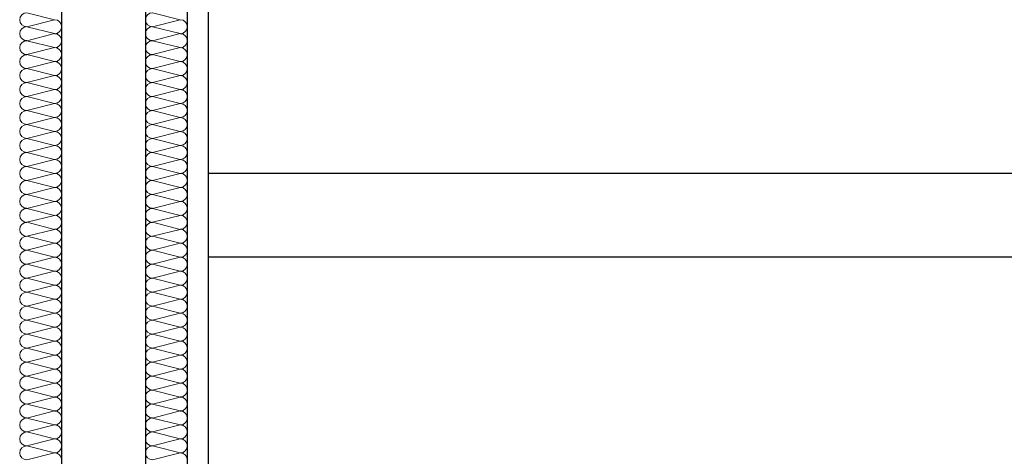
# Model space of a CAD drawing. Header units: metres. Extents: x -12 to 62.3, y -22.2 to 2.8.
# Tile 85 of 214: x 17.645 to 18.82, y -3.762 to -3.242. Entities that reach past the tile are written whole.
import ezdxf

# ---------------------------------------------------------------- set-up
doc = ezdxf.new("R2010")
doc.units = ezdxf.units.M
doc.header["$LTSCALE"] = 20
doc.header["$MEASUREMENT"] = 0
doc.layers.get('0').update_dxf_attribs({"color": 8, "lineweight": 9})
doc.layers.get('Defpoints').update_dxf_attribs({"color": 8, "lineweight": 9})
for name, color, linetype in [('Neubau_A-Installationswände', 8, 'Continuous'), ('Neubau_B-abgehängte Decke', 8, 'Continuous'), ('Neubau_T-Bemaßung', 8, 'Continuous')]:
    doc.layers.add(name, color=color, linetype=linetype)
doc.styles.add('ERSTELLTER_STIL_2', font='arial.ttf')
doc.dimstyles.new('ERSTELLTER_STIL__1', dxfattribs={"dimtxt": 0.0875, "dimasz": 0.059375, "dimexe": 0.18, "dimexo": 0.0625, "dimgap": 0, "dimtad": 1, "dimzin": 0, "dimdsep": 46, "dimtxsty": 'ERSTELLTER_STIL_2', "dimblk": 'ARROWHEAD_6', "dimblk1": 'ARROWHEAD_6', "dimblk2": 'ARROWHEAD_6', "dimcen": 0.09, "dimclrd": 7, "dimclre": 7, "dimclrt": 7, "dimazin": 0, "dimtfac": 1, "dimtdec": 4, "dimtmove": 0, "dimatfit": 3, "dimfxl": 1, "dimtolj": 1, "dimtzin": 0, "dimarcsym": 0})

# ---------------------------------------------------------------- blocks, each defined once
blk = doc.blocks.new('*X367', base_point=(-18420.1572, 0))
at = {"layer": 'Neubau_A-Installationswände', "color": 8, "linetype": 'Continuous', "lineweight": 9}
for p, q in [((-21355.2339, 6.9333), (-21355.2672, 6.9417)), ((-21355.2339, 6.9333), (-21355.2672, 6.925)), ((-21355.2339, 6.9167), (-21355.2672, 6.925)), ((-21355.2339, 6.9167), (-21355.2672, 6.9083)), ((-21355.2339, 6.9), (-21355.2672, 6.9083)), ((-21355.2339, 6.9), (-21355.2672, 6.8917)), ((-21355.2339, 6.8833), (-21355.2672, 6.8917)), ((-21355.2339, 6.8833), (-21355.2672, 6.875)), ((-21355.2339, 6.8667), (-21355.2672, 6.875)), ((-21355.2339, 6.8667), (-21355.2672, 6.8583)), ((-21355.2339, 6.85), (-21355.2672, 6.8583)), ((-21355.2339, 6.85), (-21355.2672, 6.8417)), ((-21355.2339, 6.8333), (-21355.2672, 6.8417)), ((-21355.2339, 6.8333), (-21355.2672, 6.825)), ((-21355.2339, 6.8167), (-21355.2672, 6.825)), ((-21355.2339, 6.8167), (-21355.2672, 6.8083)), ((-21355.2339, 6.8), (-21355.2672, 6.8083)), ((-21355.2339, 6.8), (-21355.2672, 6.7917)), ((-21355.2339, 6.7833), (-21355.2672, 6.7917)), ((-21355.2339, 6.7833), (-21355.2672, 6.775)), ((-21355.2339, 6.7667), (-21355.2672, 6.775)), ((-21355.2339, 6.7667), (-21355.2672, 6.7583)), ((-21355.2339, 6.75), (-21355.2672, 6.7583)), ((-21355.2339, 6.75), (-21355.2672, 6.7417)), ((-21355.2339, 6.7333), (-21355.2672, 6.7417)), ((-21355.2339, 6.7333), (-21355.2672, 6.725)), ((-21355.2339, 6.7167), (-21355.2672, 6.725)), ((-21355.2339, 6.7167), (-21355.2672, 6.7083)), ((-21355.2339, 6.7), (-21355.2672, 6.7083)), ((-21355.2339, 6.7), (-21355.2672, 6.6917)), ((-21355.2339, 6.6833), (-21355.2672, 6.6917)), ((-21355.2339, 6.6833), (-21355.2672, 6.675)), ((-21355.2339, 6.6667), (-21355.2672, 6.675)), ((-21355.2339, 6.6667), (-21355.2672, 6.6583)), ((-21355.2339, 6.65), (-21355.2672, 6.6583)), ((-21355.2339, 6.65), (-21355.2672, 6.6417)), ((-21355.2339, 6.6333), (-21355.2672, 6.6417)), ((-21355.2339, 6.6333), (-21355.2672, 6.625)), ((-21355.2339, 6.6167), (-21355.2672, 6.625)), ((-21355.2339, 6.6167), (-21355.2672, 6.6083)), ((-21355.2339, 6.6), (-21355.2672, 6.6083)), ((-21355.2339, 6.6), (-21355.2672, 6.5917)), ((-21355.2339, 6.5833), (-21355.2672, 6.5917)), ((-21355.2339, 6.5833), (-21355.2672, 6.575)), ((-21355.2339, 6.5667), (-21355.2672, 6.575)), ((-21355.2339, 6.5667), (-21355.2672, 6.5583)), ((-21355.2339, 6.55), (-21355.2672, 6.5583)), ((-21355.2339, 6.55), (-21355.2672, 6.5417)), ((-21355.2339, 6.5333), (-21355.2672, 6.5417)), ((-21355.2339, 6.5333), (-21355.2672, 6.525)), ((-21355.2339, 6.5167), (-21355.2672, 6.525)), ((-21355.2339, 6.5167), (-21355.2672, 6.5083)), ((-21355.2339, 6.5), (-21355.2672, 6.5083)), ((-21355.2339, 6.5), (-21355.2672, 6.4917)), ((-21355.2339, 6.4833), (-21355.2672, 6.4917)), ((-21355.2339, 6.4833), (-21355.2672, 6.475)), ((-21355.2339, 6.4667), (-21355.2672, 6.475)), ((-21355.2339, 6.4667), (-21355.2672, 6.4583)), ((-21355.2339, 6.45), (-21355.2672, 6.4583)), ((-21355.2339, 6.45), (-21355.2672, 6.4417)), ((-21355.2339, 6.4333), (-21355.2672, 6.4417)), ((-21355.2339, 6.4333), (-21355.2672, 6.425)), ((-21355.2339, 6.4167), (-21355.2672, 6.425)), ((-21355.2339, 6.4167), (-21355.2672, 6.4083))]:
    blk.add_line(p, q, dxfattribs=at)
for centre, start, end in [((-21355.2672, 6.9333), 90, 180), ((-21355.2672, 6.9333), 180, 270), ((-21355.2339, 6.925), 0, 90), ((-21355.2672, 6.9167), 90, 180), ((-21355.2339, 6.925), 270, 0), ((-21355.2672, 6.9167), 180, 270), ((-21355.2339, 6.9083), 0, 90), ((-21355.2672, 6.9), 90, 180), ((-21355.2672, 6.9), 180, 270), ((-21355.2339, 6.9083), 270, 0), ((-21355.2339, 6.8917), 0, 90), ((-21355.2672, 6.8833), 90, 180), ((-21355.2339, 6.8917), 270, 0), ((-21355.2672, 6.8833), 180, 270), ((-21355.2672, 6.8667), 90, 180), ((-21355.2339, 6.875), 0, 90), ((-21355.2339, 6.875), 270, 0), ((-21355.2672, 6.8667), 180, 270), ((-21355.2339, 6.8583), 0, 90), ((-21355.2672, 6.85), 90, 180), ((-21355.2339, 6.8583), 270, 0), ((-21355.2672, 6.85), 180, 270), ((-21355.2672, 6.8333), 90, 180), ((-21355.2339, 6.8417), 0, 90), ((-21355.2339, 6.8417), 270, 0), ((-21355.2672, 6.8333), 180, 270), ((-21355.2339, 6.825), 0, 90), ((-21355.2672, 6.8167), 90, 180), ((-21355.2672, 6.8167), 180, 270), ((-21355.2339, 6.825), 270, 0), ((-21355.2339, 6.8083), 0, 90), ((-21355.2672, 6.8), 90, 180), ((-21355.2339, 6.8083), 270, 0), ((-21355.2672, 6.8), 180, 270), ((-21355.2672, 6.7833), 90, 180), ((-21355.2339, 6.7917), 0, 90), ((-21355.2339, 6.7917), 270, 0), ((-21355.2672, 6.7833), 180, 270), ((-21355.2339, 6.775), 0, 90), ((-21355.2672, 6.7667), 90, 180), ((-21355.2339, 6.775), 270, 0), ((-21355.2672, 6.7667), 180, 270), ((-21355.2672, 6.75), 90, 180), ((-21355.2339, 6.7583), 0, 90), ((-21355.2339, 6.7583), 270, 0), ((-21355.2672, 6.75), 180, 270), ((-21355.2339, 6.7417), 0, 90), ((-21355.2672, 6.7333), 90, 180), ((-21355.2672, 6.7333), 180, 270), ((-21355.2339, 6.7417), 270, 0), ((-21355.2339, 6.725), 0, 90), ((-21355.2672, 6.7167), 90, 180), ((-21355.2339, 6.725), 270, 0), ((-21355.2672, 6.7167), 180, 270), ((-21355.2339, 6.7083), 0, 90), ((-21355.2672, 6.7), 90, 180), ((-21355.2672, 6.7), 180, 270), ((-21355.2339, 6.7083), 270, 0), ((-21355.2339, 6.6917), 0, 90), ((-21355.2672, 6.6833), 90, 180), ((-21355.2339, 6.6917), 270, 0), ((-21355.2672, 6.6833), 180, 270), ((-21355.2672, 6.6667), 90, 180), ((-21355.2339, 6.675), 0, 90), ((-21355.2339, 6.675), 270, 0), ((-21355.2672, 6.6667), 180, 270), ((-21355.2339, 6.6583), 0, 90), ((-21355.2672, 6.65), 90, 180), ((-21355.2339, 6.6583), 270, 0), ((-21355.2672, 6.65), 180, 270), ((-21355.2672, 6.6333), 90, 180), ((-21355.2339, 6.6417), 0, 90), ((-21355.2339, 6.6417), 270, 0), ((-21355.2672, 6.6333), 180, 270), ((-21355.2339, 6.625), 0, 90), ((-21355.2672, 6.6167), 90, 180), ((-21355.2672, 6.6167), 180, 270), ((-21355.2339, 6.625), 270, 0), ((-21355.2339, 6.6083), 0, 90), ((-21355.2672, 6.6), 90, 180), ((-21355.2339, 6.6083), 270, 0), ((-21355.2672, 6.6), 180, 270), ((-21355.2339, 6.5917), 0, 90), ((-21355.2672, 6.5833), 90, 180), ((-21355.2672, 6.5833), 180, 270), ((-21355.2339, 6.5917), 270, 0), ((-21355.2339, 6.575), 0, 90), ((-21355.2672, 6.5667), 90, 180), ((-21355.2339, 6.575), 270, 0), ((-21355.2672, 6.5667), 180, 270), ((-21355.2672, 6.55), 90, 180), ((-21355.2339, 6.5583), 0, 90), ((-21355.2339, 6.5583), 270, 0), ((-21355.2672, 6.55), 180, 270), ((-21355.2339, 6.5417), 0, 90), ((-21355.2672, 6.5333), 90, 180), ((-21355.2672, 6.5333), 180, 270), ((-21355.2339, 6.5417), 270, 0), ((-21355.2339, 6.525), 0, 90), ((-21355.2672, 6.5167), 90, 180), ((-21355.2339, 6.525), 270, 0), ((-21355.2672, 6.5167), 180, 270), ((-21355.2339, 6.5083), 0, 90), ((-21355.2672, 6.5), 90, 180), ((-21355.2672, 6.5), 180, 270), ((-21355.2339, 6.5083), 270, 0), ((-21355.2339, 6.4917), 0, 90), ((-21355.2672, 6.4833), 90, 180), ((-21355.2339, 6.4917), 270, 0), ((-21355.2672, 6.4833), 180, 270), ((-21355.2672, 6.4667), 90, 180), ((-21355.2339, 6.475), 0, 90), ((-21355.2339, 6.475), 270, 0), ((-21355.2672, 6.4667), 180, 270), ((-21355.2339, 6.4583), 0, 90), ((-21355.2672, 6.45), 90, 180), ((-21355.2339, 6.4583), 270, 0), ((-21355.2672, 6.45), 180, 270), ((-21355.2672, 6.4333), 90, 180), ((-21355.2339, 6.4417), 0, 90), ((-21355.2339, 6.4417), 270, 0), ((-21355.2672, 6.4333), 180, 270), ((-21355.2339, 6.425), 0, 90), ((-21355.2672, 6.4167), 90, 180), ((-21355.2672, 6.4167), 180, 270), ((-21355.2339, 6.425), 270, 0), ((-21355.2339, 6.4083), 0, 90)]:
    blk.add_arc(centre, 0.00833, start, end, dxfattribs=at)
blk = doc.blocks.new('*X368', base_point=(-18420.1572, 0))
at = {"layer": 'Neubau_A-Installationswände', "color": 8, "linetype": 'Continuous', "lineweight": 9}
for p, q in [((-21355.3839, 6.9333), (-21355.4172, 6.9417)), ((-21355.3839, 6.9333), (-21355.4172, 6.925)), ((-21355.3839, 6.9167), (-21355.4172, 6.925)), ((-21355.3839, 6.9167), (-21355.4172, 6.9083)), ((-21355.3839, 6.9), (-21355.4172, 6.9083)), ((-21355.3839, 6.9), (-21355.4172, 6.8917)), ((-21355.3839, 6.8833), (-21355.4172, 6.8917)), ((-21355.3839, 6.8833), (-21355.4172, 6.875)), ((-21355.3839, 6.8667), (-21355.4172, 6.875)), ((-21355.3839, 6.8667), (-21355.4172, 6.8583)), ((-21355.3839, 6.85), (-21355.4172, 6.8583)), ((-21355.3839, 6.85), (-21355.4172, 6.8417)), ((-21355.3839, 6.8333), (-21355.4172, 6.8417)), ((-21355.3839, 6.8333), (-21355.4172, 6.825)), ((-21355.3839, 6.8167), (-21355.4172, 6.825)), ((-21355.3839, 6.8167), (-21355.4172, 6.8083)), ((-21355.3839, 6.8), (-21355.4172, 6.8083)), ((-21355.3839, 6.8), (-21355.4172, 6.7917)), ((-21355.3839, 6.7833), (-21355.4172, 6.7917)), ((-21355.3839, 6.7833), (-21355.4172, 6.775)), ((-21355.3839, 6.7667), (-21355.4172, 6.775)), ((-21355.3839, 6.7667), (-21355.4172, 6.7583)), ((-21355.3839, 6.75), (-21355.4172, 6.7583)), ((-21355.3839, 6.75), (-21355.4172, 6.7417)), ((-21355.3839, 6.7333), (-21355.4172, 6.7417)), ((-21355.3839, 6.7333), (-21355.4172, 6.725)), ((-21355.3839, 6.7167), (-21355.4172, 6.725)), ((-21355.3839, 6.7167), (-21355.4172, 6.7083)), ((-21355.3839, 6.7), (-21355.4172, 6.7083)), ((-21355.3839, 6.7), (-21355.4172, 6.6917)), ((-21355.3839, 6.6833), (-21355.4172, 6.6917)), ((-21355.3839, 6.6833), (-21355.4172, 6.675)), ((-21355.3839, 6.6667), (-21355.4172, 6.675)), ((-21355.3839, 6.6667), (-21355.4172, 6.6583)), ((-21355.3839, 6.65), (-21355.4172, 6.6583)), ((-21355.3839, 6.65), (-21355.4172, 6.6417)), ((-21355.3839, 6.6333), (-21355.4172, 6.6417)), ((-21355.3839, 6.6333), (-21355.4172, 6.625)), ((-21355.3839, 6.6167), (-21355.4172, 6.625)), ((-21355.3839, 6.6167), (-21355.4172, 6.6083)), ((-21355.3839, 6.6), (-21355.4172, 6.6083)), ((-21355.3839, 6.6), (-21355.4172, 6.5917)), ((-21355.3839, 6.5833), (-21355.4172, 6.5917)), ((-21355.3839, 6.5833), (-21355.4172, 6.575)), ((-21355.3839, 6.5667), (-21355.4172, 6.575)), ((-21355.3839, 6.5667), (-21355.4172, 6.5583)), ((-21355.3839, 6.55), (-21355.4172, 6.5583)), ((-21355.3839, 6.55), (-21355.4172, 6.5417)), ((-21355.3839, 6.5333), (-21355.4172, 6.5417)), ((-21355.3839, 6.5333), (-21355.4172, 6.525)), ((-21355.3839, 6.5167), (-21355.4172, 6.525)), ((-21355.3839, 6.5167), (-21355.4172, 6.5083)), ((-21355.3839, 6.5), (-21355.4172, 6.5083)), ((-21355.3839, 6.5), (-21355.4172, 6.4917)), ((-21355.3839, 6.4833), (-21355.4172, 6.4917)), ((-21355.3839, 6.4833), (-21355.4172, 6.475)), ((-21355.3839, 6.4667), (-21355.4172, 6.475)), ((-21355.3839, 6.4667), (-21355.4172, 6.4583)), ((-21355.3839, 6.45), (-21355.4172, 6.4583)), ((-21355.3839, 6.45), (-21355.4172, 6.4417)), ((-21355.3839, 6.4333), (-21355.4172, 6.4417)), ((-21355.3839, 6.4333), (-21355.4172, 6.425)), ((-21355.3839, 6.4167), (-21355.4172, 6.425)), ((-21355.3839, 6.4167), (-21355.4172, 6.4083))]:
    blk.add_line(p, q, dxfattribs=at)
for centre, start, end in [((-21355.4172, 6.9333), 90, 180), ((-21355.4172, 6.9333), 180, 270), ((-21355.3839, 6.925), 0, 90), ((-21355.4172, 6.9167), 90, 180), ((-21355.3839, 6.925), 270, 0), ((-21355.4172, 6.9167), 180, 270), ((-21355.3839, 6.9083), 0, 90), ((-21355.4172, 6.9), 90, 180), ((-21355.4172, 6.9), 180, 270), ((-21355.3839, 6.9083), 270, 0), ((-21355.3839, 6.8917), 0, 90), ((-21355.4172, 6.8833), 90, 180), ((-21355.3839, 6.8917), 270, 0), ((-21355.4172, 6.8833), 180, 270), ((-21355.4172, 6.8667), 90, 180), ((-21355.3839, 6.875), 0, 90), ((-21355.3839, 6.875), 270, 0), ((-21355.4172, 6.8667), 180, 270), ((-21355.3839, 6.8583), 0, 90), ((-21355.4172, 6.85), 90, 180), ((-21355.3839, 6.8583), 270, 0), ((-21355.4172, 6.85), 180, 270), ((-21355.4172, 6.8333), 90, 180), ((-21355.3839, 6.8417), 0, 90), ((-21355.3839, 6.8417), 270, 0), ((-21355.4172, 6.8333), 180, 270), ((-21355.3839, 6.825), 0, 90), ((-21355.4172, 6.8167), 90, 180), ((-21355.4172, 6.8167), 180, 270), ((-21355.3839, 6.825), 270, 0), ((-21355.3839, 6.8083), 0, 90), ((-21355.4172, 6.8), 90, 180), ((-21355.3839, 6.8083), 270, 0), ((-21355.4172, 6.8), 180, 270), ((-21355.4172, 6.7833), 90, 180), ((-21355.3839, 6.7917), 0, 90), ((-21355.3839, 6.7917), 270, 0), ((-21355.4172, 6.7833), 180, 270), ((-21355.3839, 6.775), 0, 90), ((-21355.4172, 6.7667), 90, 180), ((-21355.3839, 6.775), 270, 0), ((-21355.4172, 6.7667), 180, 270), ((-21355.4172, 6.75), 90, 180), ((-21355.3839, 6.7583), 0, 90), ((-21355.3839, 6.7583), 270, 0), ((-21355.4172, 6.75), 180, 270), ((-21355.3839, 6.7417), 0, 90), ((-21355.4172, 6.7333), 90, 180), ((-21355.4172, 6.7333), 180, 270), ((-21355.3839, 6.7417), 270, 0), ((-21355.3839, 6.725), 0, 90), ((-21355.4172, 6.7167), 90, 180), ((-21355.3839, 6.725), 270, 0), ((-21355.4172, 6.7167), 180, 270), ((-21355.3839, 6.7083), 0, 90), ((-21355.4172, 6.7), 90, 180), ((-21355.4172, 6.7), 180, 270), ((-21355.3839, 6.7083), 270, 0), ((-21355.3839, 6.6917), 0, 90), ((-21355.4172, 6.6833), 90, 180), ((-21355.3839, 6.6917), 270, 0), ((-21355.4172, 6.6833), 180, 270), ((-21355.4172, 6.6667), 90, 180), ((-21355.3839, 6.675), 0, 90), ((-21355.3839, 6.675), 270, 0), ((-21355.4172, 6.6667), 180, 270), ((-21355.3839, 6.6583), 0, 90), ((-21355.4172, 6.65), 90, 180), ((-21355.3839, 6.6583), 270, 0), ((-21355.4172, 6.65), 180, 270), ((-21355.4172, 6.6333), 90, 180), ((-21355.3839, 6.6417), 0, 90), ((-21355.3839, 6.6417), 270, 0), ((-21355.4172, 6.6333), 180, 270), ((-21355.3839, 6.625), 0, 90), ((-21355.4172, 6.6167), 90, 180), ((-21355.4172, 6.6167), 180, 270), ((-21355.3839, 6.625), 270, 0), ((-21355.3839, 6.6083), 0, 90), ((-21355.4172, 6.6), 90, 180), ((-21355.3839, 6.6083), 270, 0), ((-21355.4172, 6.6), 180, 270), ((-21355.3839, 6.5917), 0, 90), ((-21355.4172, 6.5833), 90, 180), ((-21355.4172, 6.5833), 180, 270), ((-21355.3839, 6.5917), 270, 0), ((-21355.3839, 6.575), 0, 90), ((-21355.4172, 6.5667), 90, 180), ((-21355.3839, 6.575), 270, 0), ((-21355.4172, 6.5667), 180, 270), ((-21355.4172, 6.55), 90, 180), ((-21355.3839, 6.5583), 0, 90), ((-21355.3839, 6.5583), 270, 0), ((-21355.4172, 6.55), 180, 270), ((-21355.3839, 6.5417), 0, 90), ((-21355.4172, 6.5333), 90, 180), ((-21355.4172, 6.5333), 180, 270), ((-21355.3839, 6.5417), 270, 0), ((-21355.3839, 6.525), 0, 90), ((-21355.4172, 6.5167), 90, 180), ((-21355.3839, 6.525), 270, 0), ((-21355.4172, 6.5167), 180, 270), ((-21355.3839, 6.5083), 0, 90), ((-21355.4172, 6.5), 90, 180), ((-21355.4172, 6.5), 180, 270), ((-21355.3839, 6.5083), 270, 0), ((-21355.3839, 6.4917), 0, 90), ((-21355.4172, 6.4833), 90, 180), ((-21355.3839, 6.4917), 270, 0), ((-21355.4172, 6.4833), 180, 270), ((-21355.4172, 6.4667), 90, 180), ((-21355.3839, 6.475), 0, 90), ((-21355.3839, 6.475), 270, 0), ((-21355.4172, 6.4667), 180, 270), ((-21355.3839, 6.4583), 0, 90), ((-21355.4172, 6.45), 90, 180), ((-21355.3839, 6.4583), 270, 0), ((-21355.4172, 6.45), 180, 270), ((-21355.4172, 6.4333), 90, 180), ((-21355.3839, 6.4417), 0, 90), ((-21355.3839, 6.4417), 270, 0), ((-21355.4172, 6.4333), 180, 270), ((-21355.3839, 6.425), 0, 90), ((-21355.4172, 6.4167), 90, 180), ((-21355.4172, 6.4167), 180, 270), ((-21355.3839, 6.425), 270, 0), ((-21355.3839, 6.4083), 0, 90)]:
    blk.add_arc(centre, 0.00833, start, end, dxfattribs=at)
blk = doc.blocks.new('ARROWHEAD_6')
at = {"color": 0, "linetype": 'Continuous', "lineweight": 0}
for p, q in [((-0.5, -0.5), (0.5, 0.5)), ((0, 0), (-1, 0))]:
    blk.add_line(p, q, dxfattribs=at)
blk = doc.blocks.new('*D511')
at = {"layer": 'Defpoints', "color": 0, "linetype": 'Continuous', "transparency": 16777216}
for p in [(2.6448, -3.025), (42.69, -3.025), (55.892, -6.025)]:
    blk.add_point(p, dxfattribs=at)
at = {"layer": 'Neubau_T-Bemaßung', "linetype": 'Continuous', "lineweight": -2, "transparency": 16777216}
for p, q in [((42.6275, -3.025), (2.4648, -3.025)), ((2.6448, -3.0844), (2.6448, -4.415)), ((2.6448, -5.9656), (2.6448, -4.642)), ((55.8295, -6.025), (2.4648, -6.025))]:
    blk.add_line(p, q, dxfattribs=at)
at = {"layer": 'Neubau_T-Bemaßung', "linetype": 'Continuous', "lineweight": -2, "transparency": 16777216, "xscale": 0.059375, "yscale": 0.059375, "zscale": 0.059375}
for p, rotation in [((2.6448, -3.025), 90), ((2.6448, -6.025), 270)]:
    blk.add_blockref('ARROWHEAD_6', p, dxfattribs=dict(at, rotation=rotation))
at = {"layer": 'Neubau_T-Bemaßung', "linetype": 'Continuous', "transparency": 16777216, "insert": (2.6448, -4.5285), "char_height": 0.0875, "attachment_point": 5, "rotation": 90, "style": 'ERSTELLTER_STIL_2'}
blk.add_mtext('\\A1;3.00', dxfattribs=at)
blk = doc.blocks.new('*D512')
at = {"layer": 'Defpoints', "color": 0, "linetype": 'Continuous', "transparency": 16777216}
for p in [(2.7061, -2.925), (2.7583, -2.925), (42.69, -3.025)]:
    blk.add_point(p, dxfattribs=at)
at = {"layer": 'Neubau_T-Bemaßung', "linetype": 'Continuous', "lineweight": -2, "transparency": 16777216}
for p, q in [((2.7583, -2.8656), (2.7583, -2.8063)), ((2.7583, -2.925), (2.7583, -3.025)), ((2.7686, -2.925), (2.9383, -2.925)), ((42.6275, -3.025), (2.5783, -3.025)), ((2.7583, -3.0844), (2.7583, -3.1438))]:
    blk.add_line(p, q, dxfattribs=at)
at = {"layer": 'Neubau_T-Bemaßung', "linetype": 'Continuous', "lineweight": -2, "transparency": 16777216, "xscale": 0.059375, "yscale": 0.059375, "zscale": 0.059375}
for p, rotation in [((2.7583, -2.925), 270), ((2.7583, -3.025), 90)]:
    blk.add_blockref('ARROWHEAD_6', p, dxfattribs=dict(at, rotation=rotation))
at = {"layer": 'Neubau_T-Bemaßung', "linetype": 'Continuous', "transparency": 16777216, "insert": (2.6448, -3.1438), "char_height": 0.0875, "attachment_point": 5, "rotation": 90, "style": 'ERSTELLTER_STIL_2'}
blk.add_mtext('\\A1;0.10', dxfattribs=at)
blk = doc.blocks.new('*D448')
at = {"layer": 'Defpoints', "color": 0, "linetype": 'Continuous', "transparency": 16777216}
for p in [(2.9948, -2.695), (45.355, -2.695), (45.355, -6.195)]:
    blk.add_point(p, dxfattribs=at)
at = {"layer": 'Neubau_T-Bemaßung', "linetype": 'Continuous', "lineweight": -2, "transparency": 16777216}
for p, q in [((45.2925, -2.695), (2.8148, -2.695)), ((2.9948, -2.7544), (2.9948, -4.335)), ((2.9948, -6.1356), (2.9948, -4.562)), ((45.2925, -6.195), (2.8148, -6.195))]:
    blk.add_line(p, q, dxfattribs=at)
at = {"layer": 'Neubau_T-Bemaßung', "linetype": 'Continuous', "lineweight": -2, "transparency": 16777216, "xscale": 0.059375, "yscale": 0.059375, "zscale": 0.059375}
for p, rotation in [((2.9948, -2.695), 90), ((2.9948, -6.195), 270)]:
    blk.add_blockref('ARROWHEAD_6', p, dxfattribs=dict(at, rotation=rotation))
at = {"layer": 'Neubau_T-Bemaßung', "linetype": 'Continuous', "transparency": 16777216, "insert": (2.9948, -4.4485), "char_height": 0.0875, "attachment_point": 5, "rotation": 90, "style": 'ERSTELLTER_STIL_2'}
blk.add_mtext('\\A1;3.50', dxfattribs=at)
blk = doc.blocks.new('*D423')
at = {"layer": 'Defpoints', "color": 0, "linetype": 'Continuous', "transparency": 16777216}
for p in [(8.7601, -3.025), (42.69, -3.025), (55.892, -6.025)]:
    blk.add_point(p, dxfattribs=at)
at = {"layer": 'Neubau_T-Bemaßung', "linetype": 'Continuous', "lineweight": -2, "transparency": 16777216}
for p, q in [((42.6275, -3.025), (8.5801, -3.025)), ((8.7601, -3.0844), (8.7601, -4.415)), ((8.7601, -5.9656), (8.7601, -4.642)), ((55.8295, -6.025), (8.5801, -6.025))]:
    blk.add_line(p, q, dxfattribs=at)
at = {"layer": 'Neubau_T-Bemaßung', "linetype": 'Continuous', "lineweight": -2, "transparency": 16777216, "xscale": 0.059375, "yscale": 0.059375, "zscale": 0.059375}
for p, rotation in [((8.7601, -3.025), 90), ((8.7601, -6.025), 270)]:
    blk.add_blockref('ARROWHEAD_6', p, dxfattribs=dict(at, rotation=rotation))
at = {"layer": 'Neubau_T-Bemaßung', "linetype": 'Continuous', "transparency": 16777216, "insert": (8.7601, -4.5285), "char_height": 0.0875, "attachment_point": 5, "rotation": 90, "style": 'ERSTELLTER_STIL_2'}
blk.add_mtext('\\A1;3.00', dxfattribs=at)
blk = doc.blocks.new('*D424')
at = {"layer": 'Defpoints', "color": 0, "linetype": 'Continuous', "transparency": 16777216}
for p in [(8.8214, -2.925), (8.8736, -2.925), (42.69, -3.025)]:
    blk.add_point(p, dxfattribs=at)
at = {"layer": 'Neubau_T-Bemaßung', "linetype": 'Continuous', "lineweight": -2, "transparency": 16777216}
for p, q in [((8.8736, -2.8656), (8.8736, -2.8063)), ((8.8736, -2.925), (8.8736, -3.025)), ((8.8839, -2.925), (9.0536, -2.925)), ((42.6275, -3.025), (8.6936, -3.025)), ((8.8736, -3.0844), (8.8736, -3.1438))]:
    blk.add_line(p, q, dxfattribs=at)
at = {"layer": 'Neubau_T-Bemaßung', "linetype": 'Continuous', "lineweight": -2, "transparency": 16777216, "xscale": 0.059375, "yscale": 0.059375, "zscale": 0.059375}
for p, rotation in [((8.8736, -2.925), 270), ((8.8736, -3.025), 90)]:
    blk.add_blockref('ARROWHEAD_6', p, dxfattribs=dict(at, rotation=rotation))
at = {"layer": 'Neubau_T-Bemaßung', "linetype": 'Continuous', "transparency": 16777216, "insert": (8.7601, -3.1438), "char_height": 0.0875, "attachment_point": 5, "rotation": 90, "style": 'ERSTELLTER_STIL_2'}
blk.add_mtext('\\A1;0.10', dxfattribs=at)
blk = doc.blocks.new('*D432')
at = {"layer": 'Defpoints', "color": 0, "linetype": 'Continuous', "transparency": 16777216}
for p in [(9.1101, -2.695), (45.355, -2.695), (45.355, -6.195)]:
    blk.add_point(p, dxfattribs=at)
at = {"layer": 'Neubau_T-Bemaßung', "linetype": 'Continuous', "lineweight": -2, "transparency": 16777216}
for p, q in [((45.2925, -2.695), (8.9301, -2.695)), ((9.1101, -2.7544), (9.1101, -4.335)), ((9.1101, -6.1356), (9.1101, -4.562)), ((45.2925, -6.195), (8.9301, -6.195))]:
    blk.add_line(p, q, dxfattribs=at)
at = {"layer": 'Neubau_T-Bemaßung', "linetype": 'Continuous', "lineweight": -2, "transparency": 16777216, "xscale": 0.059375, "yscale": 0.059375, "zscale": 0.059375}
for p, rotation in [((9.1101, -2.695), 90), ((9.1101, -6.195), 270)]:
    blk.add_blockref('ARROWHEAD_6', p, dxfattribs=dict(at, rotation=rotation))
at = {"layer": 'Neubau_T-Bemaßung', "linetype": 'Continuous', "transparency": 16777216, "insert": (9.1101, -4.4485), "char_height": 0.0875, "attachment_point": 5, "rotation": 90, "style": 'ERSTELLTER_STIL_2'}
blk.add_mtext('\\A1;3.50', dxfattribs=at)

msp = doc.modelspace()

# ---------------------------------------------------------------- linework, layer by layer
at = {"layer": 'Neubau_A-Installationswände', "linetype": 'Continuous'}
for p, q in [((17.695, -2.695), (17.695, -6.195)), ((17.795, -2.695), (17.795, -6.195)), ((17.845, -2.695), (17.845, -6.195)), ((17.87, -2.695), (17.87, -3.425)), ((17.87, -3.525), (17.87, -6.025))]:
    msp.add_line(p, q, dxfattribs=at)
at = {"layer": 'Neubau_B-abgehängte Decke', "linetype": 'Continuous'}
for p, q in [((17.87, -3.425), (17.87, -3.525)), ((19.97, -3.425), (17.87, -3.425)), ((19.97, -3.525), (17.87, -3.525))]:
    msp.add_line(p, q, dxfattribs=at)

# ---------------------------------------------------------------- block references
at = {"layer": 'Neubau_A-Installationswände'}
for name in ['*X368', '*X367']:
    msp.add_blockref(name, (2952.9134, -10.175), dxfattribs=at)

# ---------------------------------------------------------------- dimensions: what is measured, and where the dimension line sits
at = {"layer": 'Neubau_T-Bemaßung', "linetype": 'Continuous'}
for base, p1, p2, picture, middle in [((2.9948, -2.695), (45.355, -6.195), (45.355, -2.695), '*D448', (2.9948, -4.4485)), ((9.1101, -2.695), (45.355, -6.195), (45.355, -2.695), '*D432', (9.1101, -4.4485)), ((2.7583, -2.925), (42.69, -3.025), (2.7061, -2.925), '*D512', (2.6448, -3.1438)), ((8.8736, -2.925), (42.69, -3.025), (8.8214, -2.925), '*D424', (8.7601, -3.1438)), ((2.6448, -3.025), (55.892, -6.025), (42.69, -3.025), '*D511', (2.6448, -4.5285)), ((8.7601, -3.025), (55.892, -6.025), (42.69, -3.025), '*D423', (8.7601, -4.5285))]:
    dim = msp.add_linear_dim(base=base, p1=p1, p2=p2, angle=90, dimstyle='ERSTELLTER_STIL__1', override={"dimclrd": 256, "dimclre": 256, "dimclrt": 256}, dxfattribs=at)
    dim.commit()
    dim.dimension.update_dxf_attribs({"geometry": picture, "text_midpoint": middle, "dimtype": 160, "text_rotation": 90})

doc.saveas('drawing.dxf')
